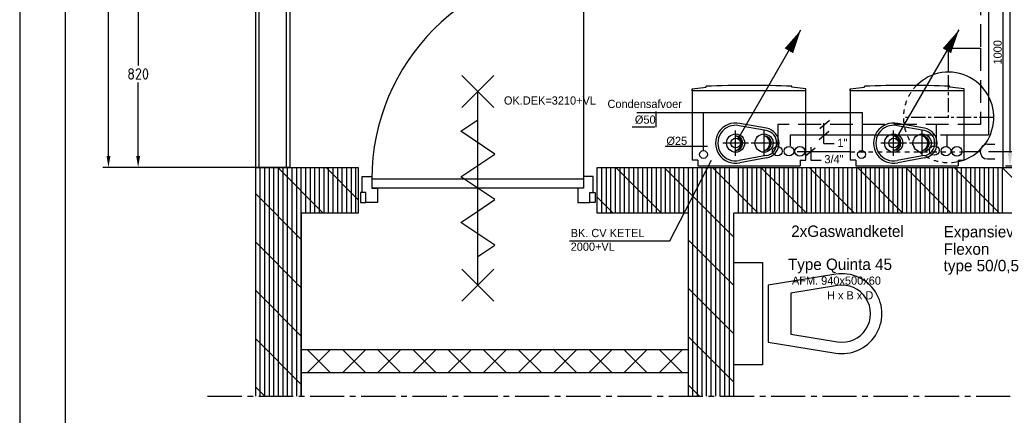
# Model space of a CAD drawing. Extents: x 3798 to 15678, y 462 to 8862.
# Tile 2 of 17: x 3798 to 8122, y 4212 to 5948. Entities that reach past the tile are written whole.
import ezdxf

# ---------------------------------------------------------------- set-up
doc = ezdxf.new("R2010")
doc.units = 0
doc.header["$LTSCALE"] = 20
for name, pattern in [('2322107', [2000, 1000, 1000]), ('2322108', [7, 5, -2]), ('2322109', [10, 5, -2, 1, -2]), ('2322121', [2000, 1000, 1000]), ('2322134', [45, 40, -5]), ('CENTER2', [11.25, 7.5, -1.25, 1.25, -1.25]), ('CENTER4', [5, 3.125, -0.625, 0.625, -0.625]), ('HIDDEN', [2, 1, -1])]:
    doc.linetypes.add(name, pattern=pattern)
doc.layers.get('0').update_dxf_attribs({"linetype": 'CONTINUOUS'})
doc.layers.get('DEFPOINTS').update_dxf_attribs({"linetype": 'CONTINUOUS'})
for name, color, linetype in [('00KAD025', 2, 'CONTINUOUS'), ('00KAD070', 5, 'CONTINUOUS'), ('AL$1----_ALGEMEEN', 7, 'CONTINUOUS'), ('AL22----_BINNENWAND', 7, 'CONTINUOUS'), ('AL28----_KONSTRUKTIE', 3, 'CONTINUOUS'), ('AL32----_BINNENKOZ', 7, 'CONTINUOUS'), ('AL74----_INRSANITAIR', 7, 'CONTINUOUS'), ('ALXA1---_RASTER50', 12, 'CONTINUOUS'), ('ALXA7---_KALKZVUIL', 1, 'CONTINUOUS'), ('ALXAB---_PREFABBETON', 1, 'CONTINUOUS'), ('BL$2----', 7, 'CONTINUOUS'), ('WL524---', 4, 'CONTINUOUS'), ('WL532---', 1, 'CONTINUOUS'), ('WL541---', 4, 'CONTINUOUS'), ('WL544---', 4, 'CONTINUOUS'), ('WL5502--', 4, 'CONTINUOUS'), ('WL561---', 4, 'CONTINUOUS'), ('WL561---_AANVOER', 4, 'CONTINUOUS'), ('WL561---_RETOUR', 4, 'CONTINUOUS'), ('WL570---', 3, 'CONTINUOUS'), ('WL570---_HARTLIJN', 7, 'CONTINUOUS')]:
    doc.layers.add(name, color=color, linetype=linetype)
doc.styles.add('BURO-018', font='BUROFONT.shx', dxfattribs={"height": 36})
doc.styles.add('BURO-025', font='BUROFONT.shx', dxfattribs={"height": 50})
doc.styles.get("Standard").update_dxf_attribs({"font": 'ISOCP'})
doc.dimstyles.new('CEES', dxfattribs={"dimscale": 20, "dimtxt": 3, "dimasz": 3, "dimexe": 1, "dimexo": 1, "dimgap": 1.5, "dimtad": 0, "dimdec": 0, "dimzin": 0, "dimtxsty": 'BURO-018', "dimcen": -3, "dimdle": 1.25, "dimclrd": 1, "dimclre": 1, "dimclrt": 1, "dimazin": 3, "dimtfac": 0.75, "dimtdec": 0, "dimtofl": 0, "dimtmove": 0, "dimatfit": 3, "dimtvp": 1.5, "dimtolj": 1, "dimtzin": 0})
doc.dimstyles.new('ISO-25', dxfattribs={"dimscale": 20, "dimtxt": 2.5, "dimasz": 2.5, "dimexe": 1.25, "dimexo": 0.625, "dimtad": 1, "dimtih": 1, "dimdec": 4, "dimtxsty": 'STANDARD', "dimcen": 2.5, "dimazin": 3, "dimtfac": 1, "dimtdec": 4, "dimtmove": 0, "dimatfit": 3, "dimtvp": 1, "dimtolj": 1, "dimtzin": 0})

# ---------------------------------------------------------------- blocks, each defined once
blk = doc.blocks.new('A2-HOR')
at = {"layer": '00KAD025', "linetype": 'CONTINUOUS'}
blk.add_line((0, 420), (0, 0), dxfattribs=at)
at = {"layer": '00KAD070', "linetype": 'CONTINUOUS'}
blk.add_line((10, 410), (10, 10), dxfattribs=at)
blk = doc.blocks.new('RG-KIZ')
at = {"color": 0, "linetype": 'CONTINUOUS'}
blk.add_circle((0, 0), 0.5, dxfattribs=at)
for centre, radius, start, end in [((0, 0), 0.4, 90, 270), ((0.017, 0), 0.4, 92.4503, 267.5497), ((0.035, 0), 0.402, 95.0009, 264.9991), ((0.054, 0), 0.404, 97.6518, 262.3482), ((0.073, 0), 0.407, 100.4024, 259.5976), ((0.094, 0), 0.411, 103.2521, 256.7479)]:
    blk.add_arc(centre, radius, start, end, dxfattribs=at)
at = {"layer": 'WL570---_HARTLIJN', "linetype": 'CENTER4'}
for p, q in [((0, 0.7), (0, -0.7)), ((-0.7, 0), (0.7, 0))]:
    blk.add_line(p, q, dxfattribs=at)
blk = doc.blocks.new('A$C0DFA35F4')
at = {"layer": 'WL544---'}
for p, q in [((62.3, 345.3), (62.3, 349.6)), ((437.7, 345.3), (437.7, 349.6)), ((0, 338.2), (62.3, 345.3)), ((0, 329.5), (0, 338.2)), ((500, 329.5), (0, 329.5)), ((500, 338.2), (437.7, 345.3)), ((500, 329.5), (500, 338.2)), ((324.9, 155), (207, 176.4)), ((326.7, 164.9), (209, 186.2)), ((324.9, 45), (207, 23.6)), ((25, 25), (0, 25)), ((25, 25), (25, 0)), ((326.7, 35.1), (209, 13.8)), ((475, 25), (500, 25)), ((475, 25), (475, 0))]:
    blk.add_line(p, q, dxfattribs=at)
blk.add_circle((50, 50), 17.5, dxfattribs=at)
for centre, radius, start, end in [((250, -4888), 5241, 87.9481, 92.0519), ((191, 100), 88.1, 78.1953, 281.8047), ((191, 100), 78.1, 78.1953, 281.8047), ((316, 100), 55.8, 279.2039, 80.7961), ((316, 100), 65.8, 279.2039, 80.7961)]:
    blk.add_arc(centre, radius, start, end, dxfattribs=at)
at = {"layer": 'WL5502--'}
for points in [[(0, 338.2), (0, 25)], [(500, 25), (500, 338.2)], [(25, 0), (475, 0)]]:
    blk.add_lwpolyline(points, dxfattribs=at)
at = {"layer": 'WL544---', "xscale": 80, "yscale": 80, "zscale": 80, "rotation": 180}
for p in [(191, 100), (316, 100)]:
    blk.add_blockref('RG-KIZ', p, dxfattribs=at)
blk = doc.blocks.new('LDV1107')
at = {"color": 0, "linetype": 'CONTINUOUS'}
blk.add_line((0.25, 0.43), (6.75, 11.69), dxfattribs=at)
blk.add_lwpolyline([(6.75, 11.69, 0, 1, 0), (5.5, 9.53, 1, 1, 0)], format="xyseb", dxfattribs=at)
blk.add_circle((0, 0), 0.5, dxfattribs=at)
blk = doc.blocks.new('LDS')
at = {"color": 0, "linetype": 'CONTINUOUS'}
for p, q in [((0, 1), (1, 1)), ((0, -1), (1, -1))]:
    blk.add_line(p, q, dxfattribs=at)
blk.add_arc((0, 0), 1, 90, 270, dxfattribs=at)
blk = doc.blocks.new('*D25')
at = {"color": 0, "linetype": 'BYBLOCK'}
for p, q in [((4972.5, 6924.4), (4163.1, 6924.4)), ((4188.1, 6874.4), (4188.1, 6149.4)), ((4188.1, 5349.4), (4188.1, 6074.4)), ((4972.5, 5299.4), (4163.1, 5299.4))]:
    blk.add_line(p, q, dxfattribs=at)
for points in [[(4179.7, 6874.4), (4196.4, 6874.4), (4188.1, 6924.4)], [(4179.7, 5349.4), (4196.4, 5349.4), (4188.1, 5299.4)]]:
    blk.add_solid(points, dxfattribs=at)
at = {"layer": 'DEFPOINTS', "color": 0, "linetype": 'BYBLOCK'}
for p in [(4985, 6924.4), (4188.1, 5299.4), (4985, 5299.4)]:
    blk.add_point(p, dxfattribs=at)
at = {"color": 0, "linetype": 'BYBLOCK', "insert": (4188.1, 6111.9), "char_height": 50, "attachment_point": 5}
blk.add_mtext('\\A1;1625', dxfattribs=at)
blk = doc.blocks.new('*D28')
at = {"color": 0, "linetype": 'BYBLOCK'}
for p, q in [((4505.9, 6120.5), (4293.3, 6120.5)), ((4318.3, 6070.5), (4318.3, 5747.5)), ((4318.3, 5349.4), (4318.3, 5672.5)), ((4505.9, 5299.4), (4293.3, 5299.4))]:
    blk.add_line(p, q, dxfattribs=at)
for points in [[(4310, 6070.5), (4326.7, 6070.5), (4318.3, 6120.5)], [(4310, 5349.4), (4326.7, 5349.4), (4318.3, 5299.4)]]:
    blk.add_solid(points, dxfattribs=at)
at = {"layer": 'DEFPOINTS', "color": 0, "linetype": 'BYBLOCK'}
for p in [(4518.4, 6120.5), (4318.3, 5299.4), (4518.4, 5299.4)]:
    blk.add_point(p, dxfattribs=at)
at = {"color": 0, "linetype": 'BYBLOCK', "insert": (4318.3, 5710), "char_height": 50, "attachment_point": 5}
blk.add_mtext('\\A1;820', dxfattribs=at)
blk = doc.blocks.new('*D44')
at = {"color": 1, "linetype": 'BYBLOCK'}
for p, q in [((8201.7, 6305), (8127.4, 6305)), ((8147.4, 6245), (8147.4, 5365)), ((8201.7, 5305), (8127.4, 5305))]:
    blk.add_line(p, q, dxfattribs=at)
for points in [[(8137.4, 6245), (8157.4, 6245), (8147.4, 6305)], [(8137.4, 5365), (8157.4, 5365), (8147.4, 5305)]]:
    blk.add_solid(points, dxfattribs=at)
at = {"layer": 'DEFPOINTS', "color": 0, "linetype": 'BYBLOCK'}
for p in [(8221.7, 6305), (8147.4, 5305), (8221.7, 5305)]:
    blk.add_point(p, dxfattribs=at)
at = {"color": 1, "linetype": 'BYBLOCK', "insert": (8093.3, 5805), "char_height": 36, "attachment_point": 5, "rotation": 90, "style": 'BURO-018'}
blk.add_mtext('\\A1;1000', dxfattribs=at)

msp = doc.modelspace()

# ---------------------------------------------------------------- linework, layer by layer
at = {"color": 1, "linetype": 'CENTER4'}
for p, q in [((7876.28246, 5704.4184), (7876.28246, 5512.55109)), ((8076.2591, 5519.56859), (7679.2591, 5519.56859))]:
    msp.add_line(p, q, dxfattribs=at)
at = {"color": 1, "linetype": 'HIDDEN'}
msp.add_arc((7877.7591, 5519.56859), 198.5, 135.31397901, 275.08193033, dxfattribs=at)
at = {"layer": 'AL$1----_ALGEMEEN', "color": 8}
msp.add_line((6934.98616, 4295.91083), (6934.98616, 5099.44004), dxfattribs=at)
at = {"layer": 'AL22----_BINNENWAND', "color": 8}
for p, q in [((4834.98616, 5299.44004), (4834.98616, 7074.44004)), ((4984.98616, 6924.44004), (4984.98616, 5299.44004)), ((8116.23075, 6921.3299), (8116.23075, 5301.32923)), ((4984.98616, 5299.44004), (4834.98616, 5299.44004)), ((6734.98616, 4499.44005), (5034.98616, 4499.44005)), ((5034.98616, 4499.44005), (5034.98616, 4399.44005)), ((6734.98616, 4399.44005), (6734.98616, 4499.44005)), ((5034.98616, 4399.44005), (6734.98616, 4399.44005))]:
    msp.add_line(p, q, dxfattribs=at)
at = {"layer": 'AL22----_BINNENWAND', "color": 8, "linetype": 'CONTINUOUS'}
for p, q in [((4849.98616, 5299.44004), (4849.98616, 7059.44004)), ((4969.98616, 5299.44004), (4969.98616, 6939.44004))]:
    msp.add_line(p, q, dxfattribs=at)
at = {"layer": 'AL22----_BINNENWAND', "color": 8}
for points in [[(5879.98864, 5563.44004), (5739.98864, 5703.44004)], [(5739.98864, 5563.44004), (5879.98864, 5703.44004)], [(5809.98864, 4783.44004), (5809.98864, 5633.44004)], [(5809.98864, 5308.44004), (5884.98864, 5358.44004), (5734.98864, 5458.44004), (5809.98864, 5508.44004)], [(5809.98864, 5108.44004), (5884.98864, 5158.44004), (5734.98864, 5258.44004), (5809.98864, 5308.44004)], [(5809.98864, 4908.44004), (5884.98864, 4958.44004), (5734.98864, 5058.44004), (5809.98864, 5108.44004)], [(5879.98864, 4713.44004), (5739.98864, 4853.44004)], [(5739.98864, 4713.44004), (5879.98864, 4853.44004)]]:
    msp.add_lwpolyline(points, dxfattribs=at)
at = {"layer": 'AL28----_KONSTRUKTIE', "color": 8, "linetype": 'CONTINUOUS'}
for p, q in [((4834.98616, 4295.91083), (4834.98616, 5299.44004)), ((4834.98616, 5299.44004), (5284.98863, 5299.44004)), ((5284.98863, 5299.44004), (5284.98863, 5099.44004)), ((6334.98864, 5299.44004), (11434.98369, 5299.44004)), ((6334.98864, 5099.44004), (6334.98864, 5299.44004)), ((5034.98616, 5099.44004), (5034.98616, 4295.91083)), ((5284.98863, 5099.44004), (5034.98616, 5099.44004)), ((6734.98616, 5099.44004), (6334.98864, 5099.44004)), ((6734.98616, 4295.91083), (6734.98616, 5099.44004)), ((11234.98369, 5099.44004), (6934.98616, 5099.44004))]:
    msp.add_line(p, q, dxfattribs=at)
at = {"layer": 'AL32----_BINNENKOZ', "color": 8}
for p, q in [((6274.98864, 5248.44004), (5344.98864, 5248.44004)), ((6274.98864, 5208.44004), (5344.98864, 5208.44004))]:
    msp.add_line(p, q, dxfattribs=at)
for points in [[(6274.98864, 6178.44004), (6274.98864, 5248.44004)], [(5302.98864, 5259.44004), (5344.98864, 5259.44004), (5344.98864, 5208.44004), (5369.98864, 5208.44004), (5369.98864, 5145.44004), (5317.98864, 5145.44004), (5317.98864, 5189.44004), (5302.98864, 5189.44004), (5302.98864, 5259.44004)], [(6316.98864, 5259.44004), (6274.98864, 5259.44004), (6274.98864, 5208.44004), (6249.98864, 5208.44004), (6249.98864, 5145.44004), (6301.98864, 5145.44004), (6301.98864, 5189.44004), (6316.98864, 5189.44004), (6316.98864, 5259.44004)], [(5317.98864, 5189.44004), (5294.98863, 5189.44004), (5294.98863, 5145.44004), (5317.98864, 5145.44004)], [(6301.98864, 5189.44004), (6324.98864, 5189.44004), (6324.98864, 5145.44004), (6301.98864, 5145.44004)]]:
    msp.add_lwpolyline(points, dxfattribs=at)
msp.add_arc((6274.98864, 5248.44004), 930, 90, 180, dxfattribs=at)
at = {"layer": 'AL74----_INRSANITAIR', "color": 8, "linetype": 'CONTINUOUS'}
for p, q in [((7509.98616, 4607.94066), (7509.98616, 4607.94066)), ((7334.98616, 4482.94066), (7334.98616, 4482.94066))]:
    msp.add_line(p, q, dxfattribs=at)
msp.add_lwpolyline([(6934.98616, 4882.94066), (7059.98616, 4882.94066), (7059.98616, 4432.94066), (6934.98616, 4432.94066), (6934.98616, 4882.94066)], dxfattribs=at)
for points in [[(7382.20985, 4830.72225), (7084.98616, 4782.94066), (7084.98616, 4532.94066), (7382.20985, 4485.15907, 1.1735990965)], [(7390.14594, 4781.35608), (7184.98616, 4748.37466), (7184.98616, 4567.50666), (7390.14594, 4534.52524, 1.1735990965)]]:
    msp.add_lwpolyline(points, format="xyb", close=True, dxfattribs=at)
at = {"layer": 'ALXA1---_RASTER50', "color": 8}
for p, q in [((4854.98369, 4295.91083), (4854.98369, 5299.44004)), ((4874.98369, 4295.91083), (4874.98369, 5299.44004)), ((4894.98369, 4295.91083), (4894.98369, 5299.44004)), ((4914.98369, 4295.91083), (4914.98369, 5299.44004)), ((4934.98369, 4295.91083), (4934.98369, 5299.44004)), ((4954.98369, 4295.91083), (4954.98369, 5299.44004)), ((4974.98369, 4295.91083), (4974.98369, 5299.44004)), ((4994.98369, 4295.91083), (4994.98369, 5299.44004)), ((5014.98369, 4295.91083), (5014.98369, 5299.44004)), ((5034.98369, 4295.91083), (5034.98369, 5299.44004)), ((5054.98369, 5099.44004), (5054.98369, 5299.44004)), ((5074.98369, 5099.44004), (5074.98369, 5299.44004)), ((5094.98369, 5099.44004), (5094.98369, 5299.44004)), ((5114.98369, 5099.44004), (5114.98369, 5299.44004)), ((5134.98369, 5099.44004), (5134.98369, 5299.44004)), ((5154.98369, 5099.44004), (5154.98369, 5299.44004)), ((5174.98369, 5099.44004), (5174.98369, 5299.44004)), ((5194.98369, 5099.44004), (5194.98369, 5299.44004)), ((5214.98369, 5099.44004), (5214.98369, 5299.44004)), ((5234.98369, 5099.44004), (5234.98369, 5299.44004)), ((5254.98369, 5099.44004), (5254.98369, 5299.44004)), ((5274.98369, 5099.44004), (5274.98369, 5299.44004)), ((6354.98369, 5099.44004), (6354.98369, 5299.44004)), ((6374.98369, 5099.44004), (6374.98369, 5299.44004)), ((6394.98369, 5099.44004), (6394.98369, 5299.44004)), ((6414.98369, 5099.44004), (6414.98369, 5299.44004)), ((6434.98369, 5099.44004), (6434.98369, 5299.44004)), ((6454.98369, 5099.44004), (6454.98369, 5299.44004)), ((6474.98369, 5099.44004), (6474.98369, 5299.44004)), ((6494.98369, 5099.44004), (6494.98369, 5299.44004)), ((6514.98369, 5099.44004), (6514.98369, 5299.44004)), ((6534.98369, 5099.44004), (6534.98369, 5299.44004)), ((6554.98369, 5099.44004), (6554.98369, 5299.44004)), ((6574.98369, 5099.44004), (6574.98369, 5299.44004)), ((6594.98369, 5099.44004), (6594.98369, 5299.44004)), ((6614.98369, 5099.44004), (6614.98369, 5299.44004)), ((6634.98369, 5099.44004), (6634.98369, 5299.44004)), ((6654.98369, 5099.44004), (6654.98369, 5299.44004)), ((6674.98369, 5099.44004), (6674.98369, 5299.44004)), ((6694.98369, 5099.44004), (6694.98369, 5299.44004)), ((6714.98369, 5099.44004), (6714.98369, 5299.44004)), ((6734.98369, 5099.44004), (6734.98369, 5299.44004)), ((6754.98369, 4295.91083), (6754.98369, 5299.44004)), ((6774.98369, 4295.91083), (6774.98369, 5299.44004)), ((6794.98369, 4295.91083), (6794.98369, 5299.44004)), ((6814.98369, 4295.91083), (6814.98369, 5299.44004)), ((6834.98369, 4295.91083), (6834.98369, 5299.44004)), ((6854.98369, 4295.91083), (6854.98369, 5299.44004)), ((6874.98369, 4295.91083), (6874.98369, 5299.44004)), ((6894.98369, 4295.91083), (6894.98369, 5299.44004)), ((6914.98369, 4295.91083), (6914.98369, 5299.44004)), ((6954.98369, 5099.44004), (6954.98369, 5299.44004)), ((6974.98369, 5099.44004), (6974.98369, 5299.44004)), ((6994.98369, 5099.44004), (6994.98369, 5299.44004)), ((7014.98369, 5099.44004), (7014.98369, 5299.44004)), ((7034.98369, 5099.44004), (7034.98369, 5299.44004)), ((7054.98369, 5099.44004), (7054.98369, 5299.44004)), ((7074.98369, 5099.44004), (7074.98369, 5299.44004)), ((7094.98369, 5099.44004), (7094.98369, 5299.44004)), ((7114.98369, 5099.44004), (7114.98369, 5299.44004)), ((7134.98369, 5099.44004), (7134.98369, 5299.44004)), ((7154.98369, 5099.44004), (7154.98369, 5299.44004)), ((7174.98369, 5099.44004), (7174.98369, 5299.44004)), ((7194.98369, 5099.44004), (7194.98369, 5299.44004)), ((7214.98369, 5099.44004), (7214.98369, 5299.44004)), ((7234.98369, 5099.44004), (7234.98369, 5299.44004)), ((7254.98369, 5099.44004), (7254.98369, 5299.44004)), ((7274.98369, 5099.44004), (7274.98369, 5299.44004)), ((7294.98369, 5099.44004), (7294.98369, 5299.44004)), ((7314.98369, 5099.44004), (7314.98369, 5299.44004)), ((7334.98369, 5099.44004), (7334.98369, 5299.44004)), ((7354.98369, 5099.44004), (7354.98369, 5299.44004)), ((7374.98369, 5099.44004), (7374.98369, 5299.44004)), ((7394.98369, 5099.44004), (7394.98369, 5299.44004)), ((7414.98369, 5099.44004), (7414.98369, 5299.44004)), ((7434.98369, 5099.44004), (7434.98369, 5299.44004)), ((7454.98369, 5099.44004), (7454.98369, 5299.44004)), ((7474.98369, 5099.44004), (7474.98369, 5299.44004)), ((7494.98369, 5099.44004), (7494.98369, 5299.44004)), ((7514.98369, 5099.44004), (7514.98369, 5299.44004)), ((7534.98369, 5099.44004), (7534.98369, 5299.44004)), ((7554.98369, 5099.44004), (7554.98369, 5299.44004)), ((7574.98369, 5099.44004), (7574.98369, 5299.44004)), ((7594.98369, 5099.44004), (7594.98369, 5299.44004)), ((7614.98369, 5099.44004), (7614.98369, 5299.44004)), ((7634.98369, 5099.44004), (7634.98369, 5299.44004)), ((7654.98369, 5099.44004), (7654.98369, 5299.44004)), ((7674.98369, 5099.44004), (7674.98369, 5299.44004)), ((7694.98369, 5099.44004), (7694.98369, 5299.44004)), ((7714.98369, 5099.44004), (7714.98369, 5299.44004)), ((7734.98369, 5099.44004), (7734.98369, 5299.44004)), ((7754.98369, 5099.44004), (7754.98369, 5299.44004)), ((7774.98369, 5099.44004), (7774.98369, 5299.44004)), ((7794.98369, 5099.44004), (7794.98369, 5299.44004)), ((7814.98369, 5099.44004), (7814.98369, 5299.44004)), ((7834.98369, 5099.44004), (7834.98369, 5299.44004)), ((7854.98369, 5099.44004), (7854.98369, 5299.44004)), ((7874.98369, 5099.44004), (7874.98369, 5299.44004)), ((7894.98369, 5099.44004), (7894.98369, 5299.44004)), ((7914.98369, 5099.44004), (7914.98369, 5299.44004)), ((7934.98369, 5099.44004), (7934.98369, 5299.44004)), ((7954.98369, 5099.44004), (7954.98369, 5299.44004)), ((7974.98369, 5099.44004), (7974.98369, 5299.44004)), ((7994.98369, 5099.44004), (7994.98369, 5299.44004)), ((8014.98369, 5099.44004), (8014.98369, 5299.44004)), ((8034.98369, 5099.44004), (8034.98369, 5299.44004)), ((8054.98369, 5099.44004), (8054.98369, 5299.44004)), ((8074.98369, 5099.44004), (8074.98369, 5299.44004)), ((8094.98369, 5099.44004), (8094.98369, 5299.44004)), ((8114.98369, 5099.44004), (8114.98369, 5299.44004))]:
    msp.add_line(p, q, dxfattribs=at)
at = {"layer": 'ALXA7---_KALKZVUIL', "color": 8}
for p, q in [((5062.25889, 4399.44005), (5162.25889, 4499.44005)), ((5162.25889, 4399.44005), (5062.25889, 4499.44005)), ((5216.80435, 4399.44005), (5316.80435, 4499.44005)), ((5316.80435, 4399.44005), (5216.80435, 4499.44005)), ((5371.3498, 4399.44005), (5471.3498, 4499.44005)), ((5471.3498, 4399.44005), (5371.3498, 4499.44005)), ((5525.89526, 4399.44005), (5625.89526, 4499.44005)), ((5625.89526, 4399.44005), (5525.89526, 4499.44005)), ((5680.44071, 4399.44005), (5780.44071, 4499.44005)), ((5780.44071, 4399.44005), (5680.44071, 4499.44005)), ((5834.98616, 4399.44005), (5934.98616, 4499.44005)), ((5934.98616, 4399.44005), (5834.98616, 4499.44005)), ((5989.53162, 4399.44005), (6089.53162, 4499.44005)), ((6089.53162, 4399.44005), (5989.53162, 4499.44005)), ((6144.07707, 4399.44005), (6244.07707, 4499.44005)), ((6244.07707, 4399.44005), (6144.07707, 4499.44005)), ((6298.62253, 4399.44005), (6398.62253, 4499.44005)), ((6398.62253, 4399.44005), (6298.62253, 4499.44005)), ((6453.16798, 4399.44005), (6553.16798, 4499.44005)), ((6553.16798, 4399.44005), (6453.16798, 4499.44005)), ((6607.71344, 4399.44005), (6707.71344, 4499.44005)), ((6707.71344, 4399.44005), (6607.71344, 4499.44005))]:
    msp.add_line(p, q, dxfattribs=at)
at = {"layer": 'ALXAB---_PREFABBETON', "color": 8}
for p, q in [((5131.68531, 5099.44004), (4931.68531, 5299.44004)), ((5284.98863, 5158.26875), (5143.81734, 5299.44004)), ((6616.60955, 5099.44004), (6416.60955, 5299.44004)), ((6934.98616, 4993.19546), (6628.74158, 5299.44004)), ((7040.87361, 5099.44004), (6840.87361, 5299.44004)), ((7253.00565, 5099.44004), (7053.00565, 5299.44004)), ((7465.13768, 5099.44004), (7265.13768, 5299.44004)), ((7677.26972, 5099.44004), (7477.26972, 5299.44004)), ((7889.40175, 5099.44004), (7689.40175, 5299.44004)), ((8101.53379, 5099.44004), (7901.53379, 5299.44004)), ((8313.66582, 5099.44004), (8113.66582, 5299.44004)), ((5034.98616, 4984.00715), (4834.98616, 5184.00715)), ((6404.47751, 5099.44004), (6334.98864, 5168.92892)), ((6934.98616, 4781.06342), (6734.98616, 4981.06342)), ((5034.98616, 4771.87512), (4834.98616, 4971.87512)), ((5034.98616, 4559.74308), (4834.98616, 4759.74308)), ((6934.98616, 4568.93139), (6734.98616, 4768.93139)), ((5034.98616, 4347.61105), (4834.98616, 4547.61105)), ((6934.98616, 4356.79936), (6734.98616, 4556.79936)), ((4874.55434, 4295.91083), (4834.98616, 4335.47901)), ((6783.74265, 4295.91083), (6734.98616, 4344.66732))]:
    msp.add_line(p, q, dxfattribs=at)
at = {"layer": 'WL524---', "linetype": '2322121'}
for p, q in [((7498.97711, 5539.60349), (6509.08017, 5539.60349)), ((6800.9343, 5371.19273), (6800.9343, 5536.59615)), ((7498.97711, 5374.20004), (7498.97711, 5539.60349))]:
    msp.add_line(p, q, dxfattribs=at)
at = {"layer": 'WL524---', "color": 1}
for p, q in [((6593.32672, 5476.44944), (6593.32672, 5545.61817)), ((7312.43118, 5470.4348), (7354.55446, 5506.52285)), ((7330.48402, 5404.27344), (7330.48402, 5494.49349)), ((6587.30911, 5476.44944), (6488.01856, 5476.44944)), ((7309.4224, 5422.31742), (7351.54568, 5458.40547)), ((6818.98713, 5392.24405), (6632.44121, 5392.24405)), ((7249.24625, 5350.14138), (7291.36952, 5386.22943)), ((7273.31669, 5389.23674), (7273.31669, 5332.09734)), ((7330.48402, 5404.27344), (7375.61612, 5404.27344)), ((7273.31669, 5332.09734), (7318.44879, 5332.09734))]:
    msp.add_line(p, q, dxfattribs=at)
at = {"layer": 'WL524---', "color": 8, "linetype": 'CENTER2'}
msp.add_line((4623.54392, 4295.91083), (11733.32121, 4295.91083), dxfattribs=at)
at = {"layer": 'WL532---', "color": 1, "linetype": 'CONTINUOUS'}
for p, q in [((6653.41753, 4978.06563), (6836.75849, 5332.35175)), ((6213.39898, 4978.06563), (6653.41753, 4978.06563))]:
    msp.add_line(p, q, dxfattribs=at)
at = {"layer": 'WL541---', "color": 3, "linetype": '2322134'}
for p, q in [((7445.67365, 5368.88317), (7213.14059, 5368.88317)), ((8013.48277, 5368.88317), (7944.46987, 5368.88317)), ((10638.49974, 5368.88317), (8052.59726, 5368.88317))]:
    msp.add_line(p, q, dxfattribs=at)
at = {"layer": 'WL541---', "color": 1, "linetype": 'HIDDEN'}
msp.add_line((7445.67365, 5368.88317), (7944.46987, 5368.88317), dxfattribs=at)
at = {"layer": 'WL541---', "color": 1}
msp.add_circle((7914.07921, 5370.36998), 21.84502, dxfattribs=at)
at = {"layer": 'WL561---_AANVOER', "linetype": '2322107'}
for p, q in [((8053.40228, 6742.84394), (8053.40228, 5443.36877)), ((7877.54408, 5823.32388), (8017.24715, 5823.32388)), ((7877.54408, 5719.49285), (7877.54408, 5823.32388)), ((7183.05253, 5443.36877), (7811.89285, 5443.36877)), ((7183.05253, 5395.25142), (7183.05253, 5443.36877)), ((7841.9809, 5443.36877), (7878.08656, 5443.36877)), ((7869.06012, 5443.36877), (8053.40228, 5443.36877)), ((7872.06895, 5392.24408), (7872.06895, 5443.36877))]:
    msp.add_line(p, q, dxfattribs=at)
at = {"layer": 'WL561---_AANVOER', "color": 1}
for centre, radius in [((7125.88526, 5371.19273), 21.06166), ((7177.03492, 5371.19273), 21.06166), ((7224.54329, 5370.36998), 21.84502), ((7814.90163, 5374.20007), 21.06166), ((7866.05134, 5371.1927), 21.06166)]:
    msp.add_circle(centre, radius, dxfattribs=at)
at = {"layer": 'WL561---_AANVOER', "color": 3}
msp.add_arc((7877.7591, 5519.56859), 198.5, 275.08193033, 135.31397901, dxfattribs=at)
at = {"layer": 'WL561---_RETOUR', "linetype": '2322108'}
for p, q in [((8017.81605, 6488.50709), (8017.81605, 5823.32388)), ((8017.81605, 5823.32388), (8017.81605, 5488.60549)), ((8017.81605, 5488.60549), (7127.55816, 5488.60549)), ((7127.55816, 5488.60549), (7127.55816, 5384.82453)), ((7822.59213, 5488.60549), (7822.59213, 5387.83187))]:
    msp.add_line(p, q, dxfattribs=at)

# ---------------------------------------------------------------- block references
at = {"layer": 'BL$2----', "color": 1, "xscale": 20, "yscale": 20, "zscale": 20}
msp.add_blockref('A2-HOR', (3798.19578, 462.37482), dxfattribs=at)
at = {"layer": 'WL541---', "color": 2, "xscale": 32, "yscale": 32, "zscale": 32}
msp.add_blockref('LDS', (8048.33624, 5369.18053), dxfattribs=at)
at = {"layer": 'WL561---_AANVOER', "color": 2, "xscale": 42.525, "yscale": 42.525, "zscale": 42.525}
for p in [(6942.32825, 5406.57724), (7636.41715, 5406.57724)]:
    msp.add_blockref('LDV1107', p, dxfattribs=at)
at = {"layer": 'WL570---'}
for p in [(6751.32825, 5306.57724), (7445.41715, 5306.57724)]:
    msp.add_blockref('A$C0DFA35F4', p, dxfattribs=at)

# ---------------------------------------------------------------- texts
at = {"layer": 'WL524---', "color": 1, "style": 'BURO-018'}
for s, p in [('Condensafvoer', (6379.70157, 5560.65484)), ('%%c50', (6500.05378, 5491.63286)), ('%%c25', (6638.45882, 5398.40543))]:
    msp.add_text(s, height=36, dxfattribs=at).set_placement(p)
at = {"layer": 'WL532---', "color": 1, "linetype": '2322109', "style": 'BURO-018'}
for s, p in [('BK. CV KETEL', (6217.91819, 4993.89149)), ('2000+VL', (6217.91819, 4933.89149))]:
    msp.add_text(s, height=36, dxfattribs=at).set_placement(p)
at = {"layer": 'WL541---', "color": 2, "style": 'BURO-025'}
for s, p in [('2xGaswandketel', (7186.61626, 4994.90744)), ('Type Quinta 45', (7172.05301, 4849.70993))]:
    msp.add_text(s, height=50, dxfattribs=at).set_placement(p)
at = {"layer": 'WL561---', "color": 2, "style": 'BURO-025'}
for s, p in [('Expansievat', (7856.05134, 4992.67586)), ('Flexon', (7856.05129, 4916.50329)), ('type 50/0,5', (7856.05134, 4843.91107))]:
    msp.add_text(s, height=50, dxfattribs=at).set_placement(p)
at = {"layer": 'WL561---', "color": 1, "style": 'BURO-018'}
for s, p in [('AFM. 940x500x60', (7189.77527, 4785.01388)), ('H x B x D', (7343.8068, 4720.56706))]:
    msp.add_text(s, height=36, dxfattribs=at).set_placement(p)
at = {"layer": 'WL561---_AANVOER', "color": 1, "style": 'BURO-018'}
for s, p in [('OK.DEK=3210+VL', (5924.83685, 5575.55369)), ('1"', (7389.49097, 5390.0359)), ('3/4"', (7332.32365, 5317.85979))]:
    msp.add_text(s, height=36, dxfattribs=at).set_placement(p)

# ---------------------------------------------------------------- dimensions: what is measured, and where the dimension line sits
at = {"layer": 'WL532---', "color": 1, "linetype": 'CONTINUOUS'}
dim = msp.add_linear_dim(base=(4188.05291, 5299.44004), p1=(4984.98616, 6924.44004), p2=(4984.98616, 5299.44004), angle=90, dimstyle='ISO-25', override={"dimscale": 20}, dxfattribs=at)
dim.commit()
dim.dimension.update_dxf_attribs({"geometry": '*D25', "text_midpoint": (4188.05291, 6111.94004)})
at = {"layer": 'WL532---', "color": 1}
dim = msp.add_linear_dim(base=(8147.37044, 5305.00914), p1=(8221.72338, 6305.00914), p2=(8221.72338, 5305.00914), angle=90, dimstyle='CEES', dxfattribs=at)
dim.commit()
dim.dimension.update_dxf_attribs({"geometry": '*D44', "text_midpoint": (8093.34682, 5805.00914)})
at = {"layer": 'WL532---'}
dim = msp.add_linear_dim(base=(4318.32768, 5299.44004), p1=(4518.44515, 6120.47107), p2=(4518.44515, 5299.44004), angle=90, text='820', dimstyle='ISO-25', override={"dimscale": 20}, dxfattribs=at)
dim.commit()
dim.dimension.update_dxf_attribs({"geometry": '*D28', "text_midpoint": (4318.32768, 5709.95556)})

doc.saveas('drawing.dxf')
